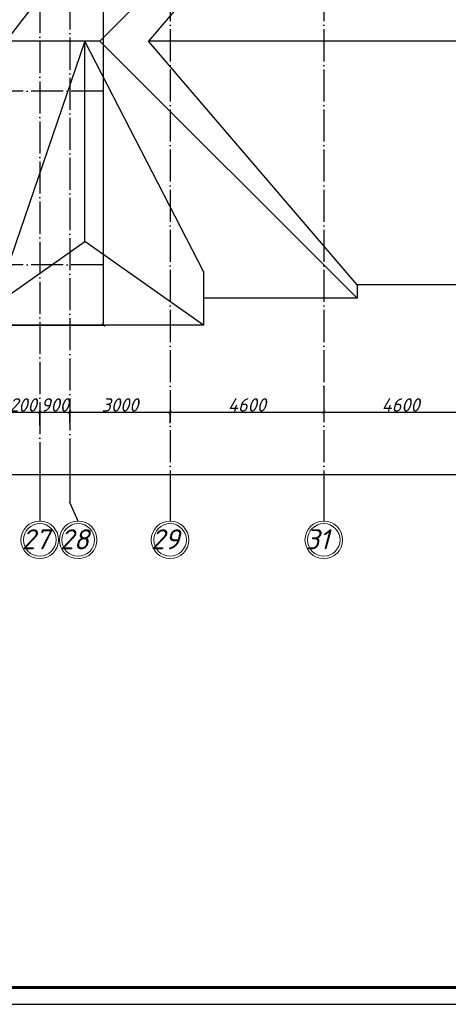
# Model space of a CAD drawing. Header units: millimetres. Extents: x 1112040 to 6903494, y -332921 to -150905.
# Tile 67 of 150: x 1654710 to 1667536, y -241938 to -212466. Entities that reach past the tile are written whole.
import ezdxf

# ---------------------------------------------------------------- set-up
doc = ezdxf.new("R2010")
doc.units = ezdxf.units.MM
doc.linetypes.add('ACAD_ISO04W100', pattern=[30, 24, -3, 0, -3])
doc.layers.add('os', color=253, linetype='Continuous')
doc.styles.get("Standard").update_dxf_attribs({"font": 'isocpeui.ttf'})
doc.styles.add('ГОСТ 300', font='isocpeui.ttf', dxfattribs={"height": 250})
doc.dimstyles.new('ISO-25', dxfattribs={"dimtxt": 400, "dimasz": 100, "dimexe": 50, "dimexo": 50, "dimgap": 20, "dimtad": 1, "dimdec": 0, "dimtxsty": 'Standard', "dimblk": 'ARCHTICK', "dimcen": 20, "dimclrd": 1, "dimclre": 1, "dimadec": 0, "dimazin": 0, "dimtfac": 1, "dimtdec": 0, "dimtmove": 0, "dimatfit": 3, "dimldrblk": 'ARCHTICK', "dimfxl": 1, "dimarcsym": 0})

# ---------------------------------------------------------------- blocks, each defined once
blk = doc.blocks.new('_ArchTick')
at = {"color": 0, "linetype": 'ByBlock', "const_width": 0.15}
blk.add_lwpolyline([(-0.5, -0.5), (0.5, 0.5)], dxfattribs=at)
blk = doc.blocks.new('*D3387')
at = {"color": 1, "lineweight": -2, "transparency": 16777216}
for p, q in [((1656060, -183606), (1657264, -183606)), ((1657214, -221606), (1657214, -183606)), ((1651360, -221606), (1657264, -221606))]:
    blk.add_line(p, q, dxfattribs=at)
at = {"color": 1, "lineweight": -2, "transparency": 16777216, "xscale": 100, "yscale": 100, "zscale": 100}
for p, rotation in [((1657214, -183606), 90), ((1657214, -221606), 270)]:
    blk.add_blockref('_ArchTick', p, dxfattribs=dict(at, rotation=rotation))
at = {"color": 0, "transparency": 16777216, "insert": (1656994, -202606), "char_height": 400, "attachment_point": 5, "rotation": 90}
blk.add_mtext('38000', dxfattribs=at)
blk = doc.blocks.new('*D3141')
at = {"color": 1, "lineweight": -2, "transparency": 16777216}
for p, q in [((1654110, -224738), (1654110, -224167)), ((1654110, -224217), (1655310, -224217)), ((1655310, -224610), (1655310, -224167))]:
    blk.add_line(p, q, dxfattribs=at)
at = {"color": 1, "lineweight": -2, "transparency": 16777216, "xscale": 100, "yscale": 100, "zscale": 100, "rotation": 180}
blk.add_blockref('_ArchTick', (1654110, -224217), dxfattribs=at)
at = {"color": 1, "lineweight": -2, "transparency": 16777216, "xscale": 100, "yscale": 100, "zscale": 100}
blk.add_blockref('_ArchTick', (1655310, -224217), dxfattribs=at)
at = {"color": 0, "transparency": 16777216, "insert": (1654710, -223997), "char_height": 400, "attachment_point": 5}
blk.add_mtext('1200', dxfattribs=at)
blk = doc.blocks.new('*D3142')
at = {"color": 1, "lineweight": -2, "transparency": 16777216}
for p, q in [((1655310, -224610), (1655310, -224167)), ((1655310, -224217), (1656210, -224217)), ((1656210, -224525), (1656210, -224167))]:
    blk.add_line(p, q, dxfattribs=at)
at = {"color": 1, "lineweight": -2, "transparency": 16777216, "xscale": 100, "yscale": 100, "zscale": 100, "rotation": 180}
blk.add_blockref('_ArchTick', (1655310, -224217), dxfattribs=at)
at = {"color": 1, "lineweight": -2, "transparency": 16777216, "xscale": 100, "yscale": 100, "zscale": 100}
blk.add_blockref('_ArchTick', (1656210, -224217), dxfattribs=at)
at = {"color": 0, "transparency": 16777216, "insert": (1655760, -223997), "char_height": 400, "attachment_point": 5}
blk.add_mtext('900', dxfattribs=at)
blk = doc.blocks.new('*D3143')
at = {"color": 1, "lineweight": -2, "transparency": 16777216}
for p, q in [((1656210, -224525), (1656210, -224167)), ((1656210, -224217), (1659210, -224217)), ((1659210, -224546), (1659210, -224167))]:
    blk.add_line(p, q, dxfattribs=at)
at = {"color": 1, "lineweight": -2, "transparency": 16777216, "xscale": 100, "yscale": 100, "zscale": 100, "rotation": 180}
blk.add_blockref('_ArchTick', (1656210, -224217), dxfattribs=at)
at = {"color": 1, "lineweight": -2, "transparency": 16777216, "xscale": 100, "yscale": 100, "zscale": 100}
blk.add_blockref('_ArchTick', (1659210, -224217), dxfattribs=at)
at = {"color": 0, "transparency": 16777216, "insert": (1657710, -223997), "char_height": 400, "attachment_point": 5}
blk.add_mtext('3000', dxfattribs=at)
blk = doc.blocks.new('*D3144')
at = {"color": 1, "lineweight": -2, "transparency": 16777216}
for p, q in [((1663810, -223456), (1663810, -224267)), ((1659210, -224546), (1659210, -224167)), ((1659210, -224217), (1663810, -224217))]:
    blk.add_line(p, q, dxfattribs=at)
at = {"color": 1, "lineweight": -2, "transparency": 16777216, "xscale": 100, "yscale": 100, "zscale": 100, "rotation": 180}
blk.add_blockref('_ArchTick', (1659210, -224217), dxfattribs=at)
at = {"color": 1, "lineweight": -2, "transparency": 16777216, "xscale": 100, "yscale": 100, "zscale": 100}
blk.add_blockref('_ArchTick', (1663810, -224217), dxfattribs=at)
at = {"color": 0, "transparency": 16777216, "insert": (1661510, -223997), "char_height": 400, "attachment_point": 5}
blk.add_mtext('4600', dxfattribs=at)
blk = doc.blocks.new('*D3145')
at = {"color": 1, "lineweight": -2, "transparency": 16777216}
for p, q in [((1663810, -223456), (1663810, -224267)), ((1668410, -223605), (1668410, -224267)), ((1663810, -224217), (1668410, -224217))]:
    blk.add_line(p, q, dxfattribs=at)
at = {"color": 1, "lineweight": -2, "transparency": 16777216, "xscale": 100, "yscale": 100, "zscale": 100, "rotation": 180}
blk.add_blockref('_ArchTick', (1663810, -224217), dxfattribs=at)
at = {"color": 1, "lineweight": -2, "transparency": 16777216, "xscale": 100, "yscale": 100, "zscale": 100}
blk.add_blockref('_ArchTick', (1668410, -224217), dxfattribs=at)
at = {"color": 0, "transparency": 16777216, "insert": (1666110, -223997), "char_height": 400, "attachment_point": 5}
blk.add_mtext('4600', dxfattribs=at)
blk = doc.blocks.new('*D3085')
at = {"color": 1, "lineweight": -2, "transparency": 16777216}
for p, q in [((1618010, -225759), (1618010, -226126)), ((1677610, -225759), (1677610, -226126)), ((1618010, -226076), (1677610, -226076))]:
    blk.add_line(p, q, dxfattribs=at)
at = {"color": 1, "lineweight": -2, "transparency": 16777216, "xscale": 100, "yscale": 100, "zscale": 100, "rotation": 180}
blk.add_blockref('_ArchTick', (1618010, -226076), dxfattribs=at)
at = {"color": 1, "lineweight": -2, "transparency": 16777216, "xscale": 100, "yscale": 100, "zscale": 100}
blk.add_blockref('_ArchTick', (1677610, -226076), dxfattribs=at)
at = {"color": 0, "transparency": 16777216, "insert": (1647810, -225856), "char_height": 400, "attachment_point": 5}
blk.add_mtext('59600', dxfattribs=at)
blk = doc.blocks.new('yhtnt')
at = {"ltscale": 100, "insert": (1805413, 98288), "char_height": 250, "width": 11326.72, "attachment_point": 1, "line_spacing_factor": 0.862598, "style": 'ГОСТ 300'}
blk.add_mtext("\\pi1966.0095;Toshkent viloyati, Qibray tumani, Ma'rifat MFY, \\P\\pi1357.77087;Qoramurt ko'chasida 50 o'rinli “Xospis” binosini qurish \\P\\pi2970.74435;(qo'shimcha ishlar va o'zgarishlar) ", dxfattribs=at)

msp = doc.modelspace()

# ---------------------------------------------------------------- linework, layer by layer
for p, q in [((1654309.7, -213105.8), (1660209.7, -205405.8)), ((1664809.7, -205405.8), (1657109.7, -213105.8)), ((1664809.7, -205805.8), (1658563.1, -213105.8)), ((1656659.7, -213105.8), (1654309.7, -220005.8)), ((1657109.7, -213105.8), (1654309.7, -213105.8)), ((1656659.7, -219105.8), (1656659.7, -213105.8)), ((1660209.7, -220005.8), (1656659.7, -213105.8)), ((1664809.7, -220805.8), (1657109.7, -213105.8)), ((1680136.3, -213105.8), (1658563.1, -213105.8)), ((1664809.7, -220405.8), (1658563.1, -213105.8)), ((1653109.7, -221605.8), (1656659.7, -219105.8)), ((1660209.7, -221605.8), (1656659.7, -219105.8)), ((1660209.7, -220005.8), (1660209.7, -221605.8)), ((1678609.7, -220405.8), (1664809.7, -220405.8)), ((1664809.7, -220405.8), (1664809.7, -220805.8)), ((1664809.7, -220805.8), (1660209.7, -220805.8)), ((1660209.7, -221605.8), (1653109.7, -221605.8))]:
    msp.add_line(p, q)
at = {"linetype": 'Continuous', "lineweight": 25, "ltscale": 100}
msp.add_lwpolyline([(1595448.4, -241937.9), (1714348.4, -241937.9), (1714348.4, -157837.9), (1595448.4, -157837.9), (1595448.4, -241937.9)], dxfattribs=at)
at = {"linetype": 'Continuous', "lineweight": 60, "ltscale": 100}
msp.add_lwpolyline([(1597448.4, -241437.9), (1713848.4, -241437.9), (1713848.4, -158337.9), (1597448.4, -158337.9), (1597448.4, -241437.9)], dxfattribs=at)
at = {"layer": 'os', "linetype": 'ACAD_ISO04W100', "ltscale": 40}
for p, q in [((1659209.7, -164749.6), (1659209.7, -225973.3)), ((1663809.7, -164749.6), (1663809.7, -225973.3)), ((1655309.7, -185508.6), (1655309.7, -225973.3)), ((1656209.7, -190199.9), (1656209.7, -225973.3)), ((1657214.7, -214605.8), (1601959.8, -214605.8)), ((1657214.7, -219805.8), (1601959.8, -219805.8))]:
    msp.add_line(p, q, dxfattribs=at)
at = {"layer": 'os'}
for p, q in [((1655309.7, -225973.3), (1655309.7, -227473.3)), ((1656209.7, -225973.3), (1656209.7, -226913.2)), ((1659209.7, -225973.3), (1659209.7, -227473.3)), ((1663809.7, -225973.3), (1663809.7, -227473.3)), ((1656459.7, -227473.3), (1656209.7, -226913.2))]:
    msp.add_line(p, q, dxfattribs=at)
at = {"layer": 'os', "color": 0, "lineweight": 0}
for centre, radius in [((1655309.7, -228035.8), 562.5), ((1656459.7, -228035.8), 562.5), ((1659209.7, -228035.8), 562.5), ((1663809.7, -228035.8), 562.5), ((1655309.7, -228035.8), 487.5), ((1656459.7, -228035.8), 487.5), ((1659209.7, -228035.8), 487.5), ((1663809.7, -228035.8), 487.5)]:
    msp.add_circle(centre, radius, dxfattribs=at)

# ---------------------------------------------------------------- block references
for p in [(-460477.3, -335255.6), (-341377.3, -335455.6), (-222477.3, -335455.6)]:
    msp.add_blockref('yhtnt', p)

# ---------------------------------------------------------------- texts
at = {"ltscale": 50}
for s, p in [('27', (1654765.7, -228319.4)), ('28', (1655915.7, -228319.4)), ('29', (1658637, -228319.4)), ('31', (1663252.5, -228319.4))]:
    msp.add_text(s, height=600, dxfattribs=at).set_placement(p)
at = {"ltscale": 100, "insert": (1278866.5, -225091.9), "char_height": 812.25, "width": 30724.842, "attachment_point": 1, "line_spacing_factor": 0.862598}
msp.add_mtext("\\pi677.61802;Toshkent viloyati, Qibray tumani, Ma'rifat MFY, Qoramurt \\P\\pi3956.15439;ko'chasida 50 o'rinli “Xospis” binosini qurish \\P\\pi6614.11944;(qo'shimcha ishlar va o'zgarishlar) ", dxfattribs=at)

# ---------------------------------------------------------------- dimensions: what is measured, and where the dimension line sits
dim = msp.add_linear_dim(base=(1657214, -183605.8), p1=(1651309.7, -221605.8), p2=(1656009.7, -183605.8), angle=90, dimstyle='ISO-25')
dim.commit()
dim.dimension.update_dxf_attribs({"geometry": '*D3387', "text_midpoint": (1656994, -202605.8)})
for base, p1, p2, picture, middle in [((1663809.7, -224216.6), (1659209.7, -224596.4), (1663809.7, -223406.1), '*D3144', (1661509.7, -223996.6)), ((1668409.7, -224216.6), (1663809.7, -223406.1), (1668409.7, -223555.3), '*D3145', (1666109.7, -223996.6)), ((1655309.7, -224216.6), (1654109.7, -224787.7), (1655309.7, -224660.2), '*D3141', (1654709.7, -223996.6)), ((1656209.7, -224216.6), (1655309.7, -224660.2), (1656209.7, -224575.1), '*D3142', (1655759.7, -223996.6)), ((1659209.7, -224216.6), (1656209.7, -224575.1), (1659209.7, -224596.4), '*D3143', (1657709.7, -223996.6))]:
    dim = msp.add_linear_dim(base=base, p1=p1, p2=p2, dimstyle='ISO-25', override={"dimtmove": 1})
    dim.commit()
    dim.dimension.update_dxf_attribs({"geometry": picture, "text_midpoint": middle})
dim = msp.add_linear_dim(base=(1677609.7, -226076.3), p1=(1618009.7, -225709.3), p2=(1677609.7, -225709.3), dimstyle='ISO-25')
dim.commit()
dim.dimension.update_dxf_attribs({"geometry": '*D3085', "text_midpoint": (1647809.7, -225856.3)})

doc.saveas('drawing.dxf')
